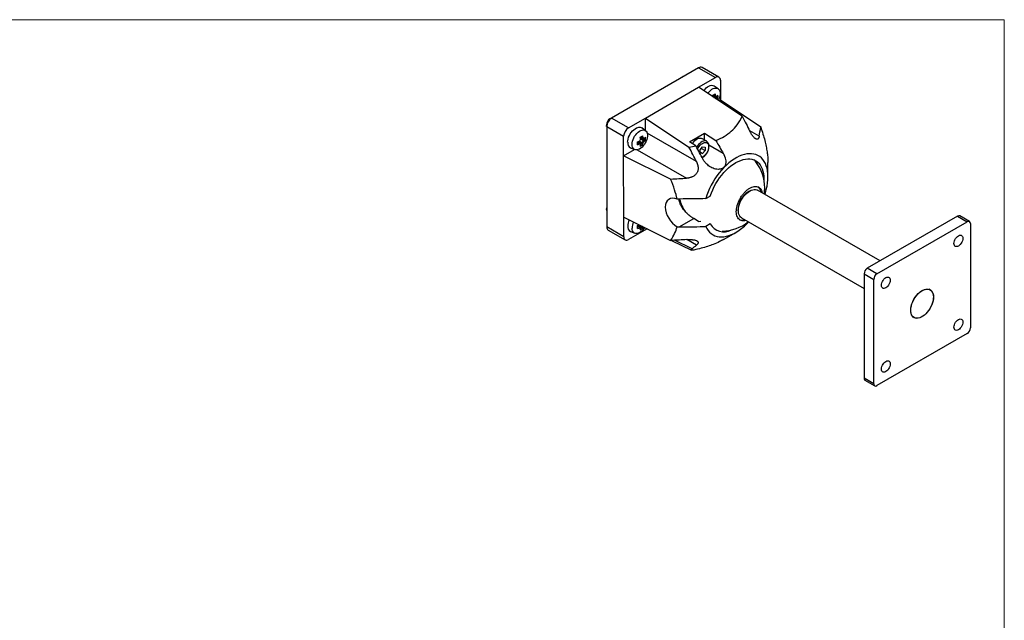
# Model space of a CAD drawing. Header units: millimetres. Extents: x 0 to 864, y 0 to 559.
# Tile 3 of 3: x 432 to 864, y 295 to 559. Entities that reach past the tile are written whole.
import ezdxf

# ---------------------------------------------------------------- set-up
doc = ezdxf.new("R2010")
doc.units = ezdxf.units.MM
doc.header["$LTSCALE"] = 2
doc.linetypes.add('SLD-Solid', pattern=[0])
doc.layers.add('SLD-DEFPOINTS', color=7, linetype='Continuous')

# ---------------------------------------------------------------- blocks, each defined once
blk = doc.blocks.new('Block2')
at = {"color": 7, "linetype": 'SLD-Solid', "lineweight": 18}
for p, q in [((0, 558.8), (863.6, 558.8)), ((863.6, 558.8), (863.6, 0))]:
    blk.add_line(p, q, dxfattribs=at)

msp = doc.modelspace()

# ---------------------------------------------------------------- linework, layer by layer
at = {"color": 7, "linetype": 'SLD-Solid', "lineweight": 18}
for p in [(0, 558.8), (863.6, 0)]:
    msp.add_line(p, (863.6, 558.8), dxfattribs=at)
for p, q in [((729.53, 537.7), (691.35, 515.63)), ((729.53, 537.7), (736.96, 533.42)), ((738.46, 533.57), (731.03, 537.85)), ((722.75, 533.87), (722.47, 533.7)), ((729.53, 529.13), (736.96, 533.42)), ((739.08, 532.2), (739.09, 523.63)), ((706.2, 515.64), (729.53, 529.13)), ((748.66, 516.41), (729.53, 529.13)), ((738.08, 528.48), (736.43, 529.69)), ((736.56, 525.19), (735.81, 525.62)), ((737.69, 524.68), (735.92, 524.96)), ((737.1, 524.16), (736.36, 524.58)), ((736.56, 525.19), (736.57, 525.19)), ((738.4, 523.23), (739.09, 523.63)), ((739.09, 523.63), (756.76, 511.74)), ((689.92, 514.16), (689.8, 514.09)), ((689.86, 514.06), (689.8, 514.09)), ((689.8, 514.09), (689.8, 513.96)), ((690.93, 515.47), (690.65, 515.31)), ((698.77, 511.34), (691.35, 515.63)), ((698.77, 511.34), (706.2, 515.64)), ((706.2, 515.64), (725.32, 502.92)), ((706.2, 510.13), (706.2, 515.64)), ((689.16, 512.74), (689.16, 512.41)), ((689.23, 511.95), (696.65, 507.67)), ((689.23, 511.95), (689.26, 467.88)), ((706.26, 510.09), (704.61, 511.29)), ((756.13, 507.66), (751.93, 510.08)), ((696.66, 499.1), (696.65, 507.67)), ((702.83, 505.22), (703.59, 504.78)), ((704.12, 504.47), (702.84, 505.22)), ((703.47, 505.45), (704.59, 504.06)), ((703.59, 505.5), (704.75, 504.84)), ((704.74, 506.79), (703.99, 507.23)), ((705.87, 506.29), (704.1, 506.56)), ((704.12, 506.43), (704.12, 506.43)), ((705.28, 505.76), (704.12, 506.43)), ((704.74, 506.79), (704.75, 506.79)), ((728.55, 496.62), (706.95, 509.08)), ((725.54, 505.28), (732.12, 509.08)), ((728.37, 503.4), (725.54, 505.28)), ((733.08, 505.44), (730.95, 506.67)), ((732.12, 509.08), (737.1, 505.76)), ((732.12, 506), (732.12, 509.08)), ((696.66, 499.1), (701.42, 501.85)), ((699.62, 502.65), (701.49, 501.82)), ((702.64, 501.72), (724.22, 489.26)), ((703.59, 504.78), (703.59, 504.78)), ((704.12, 504.47), (704.12, 504.47)), ((704.75, 504.84), (704.75, 504.84)), ((730.24, 501.65), (731.3, 502.97)), ((730.24, 500.24), (730.24, 501.65)), ((730.81, 502.36), (732.37, 501.46)), ((731.3, 502.97), (732.36, 502.88)), ((732.37, 501.46), (731.31, 500.14)), ((732.36, 502.88), (732.37, 501.46)), ((740.31, 500.16), (734.06, 503.76)), ((717.24, 488.9), (696.66, 499.1)), ((696.68, 472.16), (696.66, 499.1)), ((730.24, 500.76), (731.31, 500.14)), ((731.31, 500.14), (730.24, 500.24)), ((731.11, 498.22), (731.2, 498.27)), ((754.92, 496.17), (754.98, 496.07)), ((759.95, 489.93), (759.95, 496.13)), ((809.09, 452.95), (755.38, 483.95)), ((732.7, 480.31), (734.63, 481.43)), ((751.88, 483.61), (751.18, 483.2)), ((689.18, 476), (689.18, 475.68)), ((746.93, 475.85), (746.93, 475.03)), ((696.68, 472.16), (717.25, 461.96)), ((696.68, 463.59), (696.68, 472.16)), ((721.08, 467.89), (727.43, 471.55)), ((729.55, 470.33), (727.43, 471.55)), ((748.38, 471.83), (802.09, 440.83)), ((749.24, 470.82), (749.9, 470.95)), ((843.1, 472.59), (803.5, 449.73)), ((843.1, 472.59), (847.34, 470.14)), ((848.34, 470.24), (844.1, 472.69)), ((696.68, 463.59), (689.26, 467.88)), ((689.88, 466.51), (697.3, 462.22)), ((706.94, 467.07), (698.8, 462.37)), ((702.86, 468.49), (703.61, 468.05)), ((704.14, 467.74), (702.86, 468.49)), ((703.49, 468.72), (704.61, 467.33)), ((703.61, 468.05), (703.61, 468.05)), ((704.14, 467.74), (704.14, 467.74)), ((704.21, 468.43), (704.77, 468.1)), ((704.92, 468.07), (704.77, 468.11)), ((704.77, 468.11), (704.77, 468.1)), ((729.55, 470.33), (730.57, 470.36)), ((734.64, 469.18), (732.71, 468.07)), ((734.25, 469.41), (734.64, 469.18)), ((807.75, 447.28), (847.34, 470.14)), ((848.76, 469.32), (848.76, 423.6)), ((699.64, 465.92), (701.51, 465.09)), ((726.64, 458.3), (719, 462.04)), ((728.57, 459.88), (724.33, 462.33)), ((740.44, 462.34), (745.81, 465.44)), ((717.67, 461.98), (726.41, 457.7)), ((807.75, 447.28), (803.5, 449.73)), ((802.09, 447.28), (806.33, 444.83)), ((802.09, 447.28), (802.09, 401.55)), ((806.33, 399.1), (806.33, 444.83)), ((831.04, 440.27), (830.62, 440.52)), ((823.63, 428.39), (824.04, 428.15)), ((847.34, 421.15), (807.75, 398.29)), ((806.33, 399.1), (802.09, 401.55)), ((802.5, 400.64), (806.75, 398.19))]:
    msp.add_line(p, q)
at = {"flags": 128}
for points in [[(731.76, 527.64), (731.84, 527.76), (732.36, 528.37), (732.91, 528.91), (733.49, 529.36), (734.07, 529.69), (734.65, 529.91), (735.2, 530.02), (735.71, 529.99), (736.17, 529.84), (736.43, 529.69)], [(733.56, 526.45), (733.77, 526.73), (734.28, 527.33), (734.83, 527.84), (735.4, 528.25), (735.97, 528.56), (736.54, 528.74), (737.07, 528.8), (737.56, 528.74), (737.99, 528.55), (738.35, 528.24), (738.63, 527.82), (738.82, 527.31), (738.92, 526.71), (738.92, 526.05), (738.82, 525.34), (738.63, 524.61), (738.35, 523.87), (738.13, 523.41)], [(736.57, 525.19), (736.64, 525.14), (736.71, 525.1), (736.78, 525.06), (736.85, 525.03), (736.91, 524.99), (736.98, 524.95), (737.04, 524.91), (737.1, 524.88)], [(737.42, 525.1), (737.37, 525.12), (737.33, 525.15), (737.28, 525.18), (737.23, 525.21), (737.18, 525.23), (737.13, 525.26), (737.08, 525.29), (737.03, 525.32)], [(689.23, 511.89), (689.21, 511.96), (689.16, 512.41)], [(698.42, 505.02), (698.47, 505.72), (698.62, 506.45), (698.85, 507.21), (699.17, 507.95), (699.56, 508.68), (700.02, 509.36), (700.54, 509.98), (701.09, 510.52), (701.67, 510.96), (702.25, 511.3), (702.83, 511.52), (703.38, 511.62), (703.89, 511.6), (704.35, 511.45), (704.61, 511.29)], [(700.35, 504.09), (700.39, 504.77), (700.54, 505.5), (700.77, 506.24), (701.1, 506.97), (701.49, 507.68), (701.95, 508.34), (702.46, 508.93), (703.01, 509.44), (703.58, 509.86), (704.15, 510.16), (704.72, 510.34), (705.25, 510.41), (705.74, 510.34), (706.17, 510.15), (706.53, 509.85), (706.81, 509.43), (707, 508.92), (707.1, 508.32), (707.1, 507.66), (707, 506.95), (706.81, 506.21), (706.53, 505.47), (706.17, 504.75), (705.74, 504.07), (705.25, 503.44), (704.72, 502.88), (704.16, 502.42), (703.59, 502.06), (703.02, 501.81), (702.47, 501.69), (701.96, 501.69), (701.5, 501.82), (701.1, 502.07), (700.78, 502.43), (700.54, 502.9), (700.4, 503.45), (700.35, 504.09)], [(704.75, 506.79), (704.82, 506.75), (704.89, 506.71), (704.96, 506.67), (705.03, 506.63), (705.09, 506.59), (705.16, 506.55), (705.22, 506.52), (705.28, 506.48)], [(705.6, 506.7), (705.55, 506.73), (705.51, 506.76), (705.46, 506.78), (705.41, 506.81), (705.36, 506.84), (705.31, 506.87), (705.26, 506.9), (705.21, 506.92)], [(726.83, 504.42), (726.95, 504.62), (727.4, 505.22), (727.9, 505.75), (728.42, 506.19), (728.96, 506.53), (729.5, 506.76), (730.01, 506.86), (730.48, 506.84), (730.9, 506.69), (730.95, 506.67)], [(733.1, 505.43), (733.03, 505.47), (732.6, 505.61), (732.13, 505.63), (731.62, 505.53), (731.08, 505.31), (730.55, 504.97), (730.02, 504.52), (729.52, 503.99), (729.08, 503.39), (728.7, 502.76)], [(704.12, 504.47), (704.06, 504.51), (704, 504.55), (703.93, 504.58), (703.87, 504.62), (703.8, 504.66), (703.73, 504.7), (703.66, 504.74), (703.59, 504.78)], [(703.71, 504.31), (703.76, 504.28), (703.81, 504.25), (703.86, 504.22), (703.9, 504.2), (703.95, 504.17), (704, 504.14), (704.05, 504.11), (704.09, 504.09)], [(729.09, 501.97), (729.38, 502.56), (729.76, 503.16), (730.2, 503.71), (730.68, 504.17), (731.18, 504.54), (731.68, 504.81), (732.17, 504.95), (732.63, 504.98), (733.04, 504.88), (733.39, 504.66), (733.66, 504.32), (733.85, 503.89), (733.94, 503.38), (733.94, 502.79), (733.85, 502.17), (733.66, 501.52), (733.39, 500.87), (733.04, 500.25), (732.63, 499.67), (732.17, 499.17), (731.68, 498.75), (731.18, 498.43), (731.03, 498.35)], [(758.58, 482.11), (758.81, 482.84), (759.22, 484.32), (759.54, 485.77), (759.77, 487.2), (759.91, 488.6), (759.95, 489.94), (759.91, 491.24), (759.77, 492.47), (759.54, 493.64), (759.21, 494.72), (758.8, 495.72), (758.31, 496.63), (757.73, 497.44), (757.07, 498.15), (756.34, 498.75), (755.55, 499.24), (754.68, 499.61), (753.76, 499.86), (752.79, 500), (751.77, 500.02), (750.71, 499.92), (749.62, 499.69), (748.5, 499.36), (747.37, 498.9), (746.23, 498.33), (745.08, 497.66), (743.94, 496.87), (742.81, 495.99), (741.7, 495.02), (740.62, 493.96), (739.57, 492.82), (738.56, 491.6), (737.6, 490.33), (736.7, 488.99), (735.85, 487.61), (735.07, 486.19), (734.36, 484.74), (733.72, 483.27), (733.17, 481.79), (732.7, 480.31), (732.7, 480.31)], [(734.63, 481.43), (735.13, 482.82), (735.71, 484.2), (736.37, 485.56), (737.11, 486.9), (737.9, 488.19), (738.76, 489.44), (739.67, 490.63), (740.63, 491.75), (741.63, 492.8), (742.65, 493.76), (743.71, 494.63), (744.77, 495.41), (745.85, 496.08), (746.93, 496.64), (747.99, 497.09), (749.04, 497.43), (750.07, 497.64), (751.06, 497.74), (752.02, 497.71), (752.93, 497.57), (753.78, 497.3), (754.57, 496.92), (755.3, 496.42), (755.95, 495.81), (756.53, 495.1), (757.03, 494.28), (757.44, 493.37), (757.76, 492.37), (758, 491.29), (758.14, 490.14), (758.19, 488.92), (758.18, 488.55)], [(748.38, 471.83), (747.96, 472.14), (747.58, 472.58), (747.28, 473.13), (747.07, 473.76), (746.96, 474.48), (746.94, 475.27), (747.01, 476.11), (747.19, 476.98), (747.45, 477.87), (747.8, 478.76), (748.23, 479.63), (748.73, 480.47), (749.29, 481.26), (749.9, 481.98), (750.55, 482.62), (751.23, 483.17), (751.91, 483.62), (752.6, 483.96), (753.28, 484.18), (753.92, 484.28), (754.53, 484.25), (755.09, 484.1), (755.38, 483.95)], [(758.31, 482.27), (758.44, 483.44), (758.51, 485.03)], [(689.25, 476.55), (689.23, 476.46), (689.18, 476)], [(689.18, 475.68), (689.23, 476.17), (689.25, 476.28)], [(689.25, 475.15), (689.23, 475.23), (689.18, 475.68)], [(705.93, 467.58), (705.76, 467.33), (705.27, 466.7), (704.74, 466.15), (704.18, 465.69), (703.61, 465.33), (703.04, 465.08), (702.49, 464.96), (701.98, 464.96), (701.52, 465.09), (701.12, 465.34), (700.8, 465.7), (700.56, 466.17), (700.42, 466.72), (700.37, 467.35)], [(704.14, 467.74), (704.08, 467.78), (704.02, 467.81), (703.96, 467.85), (703.89, 467.89), (703.82, 467.93), (703.75, 467.97), (703.68, 468.01), (703.61, 468.05)], [(703.73, 467.58), (703.78, 467.55), (703.83, 467.52), (703.88, 467.49), (703.93, 467.46), (703.98, 467.44), (704.02, 467.41), (704.07, 467.38), (704.11, 467.36)], [(732.71, 468.07), (733.18, 467.14), (733.74, 466.3), (734.37, 465.56), (735.08, 464.94), (735.86, 464.42), (736.71, 464.02), (737.62, 463.73), (738.58, 463.56), (739.59, 463.51), (740.64, 463.58), (741.72, 463.77), (742.83, 464.08), (743.96, 464.51), (745.1, 465.05), (746.25, 465.7), (747.39, 466.45), (748.52, 467.31), (749.64, 468.26), (750.73, 469.3), (751.46, 470.05)], [(845.4, 462.89), (845.35, 462.36), (845.21, 461.81), (844.97, 461.25), (844.67, 460.71), (844.3, 460.23), (843.89, 459.83), (843.45, 459.52), (843.02, 459.33), (842.61, 459.26), (842.24, 459.31), (841.93, 459.49), (841.7, 459.78), (841.56, 460.18), (841.51, 460.65), (841.56, 461.17), (841.7, 461.73), (841.93, 462.29), (842.24, 462.82), (842.61, 463.31), (843.02, 463.71), (843.45, 464.01), (843.89, 464.21), (844.3, 464.28), (844.67, 464.22), (844.97, 464.05), (845.21, 463.75), (845.35, 463.36), (845.4, 462.89)], [(813.58, 444.52), (813.53, 443.99), (813.39, 443.44), (813.15, 442.88), (812.85, 442.34), (812.48, 441.86), (812.07, 441.46), (811.63, 441.15), (811.2, 440.96), (810.79, 440.89), (810.42, 440.94), (810.11, 441.12), (809.88, 441.41), (809.74, 441.81), (809.69, 442.28), (809.74, 442.81), (809.88, 443.36), (810.11, 443.92), (810.42, 444.46), (810.79, 444.94), (811.2, 445.34), (811.63, 445.65), (812.07, 445.84), (812.48, 445.91), (812.85, 445.86), (813.15, 445.68), (813.39, 445.39), (813.53, 444.99), (813.58, 444.52)], [(832.53, 437.09), (832.48, 436.28), (832.34, 435.43), (832.12, 434.56), (831.8, 433.68), (831.41, 432.81), (830.95, 431.97), (830.42, 431.17), (829.84, 430.43), (829.21, 429.75), (828.56, 429.16), (827.88, 428.67), (827.2, 428.27), (826.53, 427.99), (825.87, 427.82), (825.25, 427.78), (824.67, 427.85), (824.14, 428.04), (823.68, 428.35), (823.28, 428.76), (822.97, 429.28), (822.74, 429.89), (822.61, 430.58), (822.56, 431.33), (822.61, 432.15), (822.74, 432.99), (822.97, 433.87), (823.28, 434.74), (823.68, 435.61), (824.14, 436.46), (824.67, 437.26), (825.25, 438), (825.87, 438.67), (826.53, 439.26), (827.2, 439.76), (827.88, 440.15), (828.56, 440.43), (829.21, 440.6), (829.84, 440.65), (830.42, 440.58), (830.95, 440.38), (831.41, 440.08), (831.8, 439.66), (832.12, 439.15), (832.34, 438.54), (832.48, 437.85), (832.53, 437.09)], [(832.26, 438.67), (832.42, 437.99), (832.49, 437.23), (832.46, 436.42), (832.34, 435.56), (832.12, 434.68), (831.82, 433.79), (831.43, 432.91), (830.96, 432.05), (830.43, 431.23), (829.84, 430.48), (829.21, 429.79), (828.54, 429.19), (827.86, 428.69), (827.17, 428.3), (826.49, 428.02), (825.82, 427.86), (825.19, 427.83), (824.61, 427.92), (824.08, 428.13), (823.63, 428.46), (823.24, 428.9), (822.94, 429.45), (822.73, 430.09), (822.62, 430.81), (822.6, 431.59), (822.68, 432.43), (822.85, 433.3), (823.11, 434.19), (823.46, 435.08), (823.89, 435.95), (824.39, 436.79), (824.95, 437.58), (825.56, 438.3), (826.21, 438.95), (826.89, 439.5), (827.57, 439.95), (828.26, 440.28), (828.94, 440.5), (829.59, 440.6), (830.19, 440.57), (830.75, 440.42), (831.24, 440.15), (831.66, 439.76), (832.01, 439.26), (832.26, 438.67)], [(845.4, 426.15), (845.35, 425.62), (845.21, 425.06), (844.97, 424.5), (844.67, 423.97), (844.3, 423.49), (843.89, 423.09), (843.45, 422.78), (843.02, 422.59), (842.61, 422.51), (842.24, 422.57), (841.93, 422.75), (841.7, 423.04), (841.56, 423.43), (841.51, 423.9), (841.56, 424.43), (841.7, 424.99), (841.93, 425.55), (842.24, 426.08), (842.61, 426.56), (843.02, 426.96), (843.45, 427.27), (843.89, 427.46), (844.3, 427.54), (844.67, 427.48), (844.97, 427.3), (845.21, 427.01), (845.35, 426.62), (845.4, 426.15)], [(813.58, 407.78), (813.53, 407.25), (813.39, 406.69), (813.15, 406.13), (812.85, 405.6), (812.48, 405.12), (812.07, 404.72), (811.63, 404.41), (811.2, 404.22), (810.79, 404.15), (810.42, 404.2), (810.11, 404.38), (809.88, 404.67), (809.74, 405.06), (809.69, 405.53), (809.74, 406.06), (809.88, 406.62), (810.11, 407.18), (810.42, 407.71), (810.79, 408.19), (811.2, 408.6), (811.63, 408.9), (812.07, 409.09), (812.48, 409.17), (812.85, 409.11), (813.15, 408.93), (813.39, 408.64), (813.53, 408.25), (813.58, 407.78)]]:
    msp.add_lwpolyline(points, dxfattribs=at)
for centre, radius, start, end in [((730.41, 536.51), 1.48, 65.0304, 126.3351), ((723.73, 531.57), 2.48, 120.5658, 133.9729), ((723.91, 531.76), 2.4, 106.0657, 134.0001), ((737.79, 532.4), 1.31, 350.8572, 129.2744), ((725.56, 544.55), 21.46, 298.3013, 301.7645), ((725.06, 523.26), 10.94, 8.6347, 12.6368), ((725.78, 523.6), 10.23, 6.8611, 11.7721), ((726.41, 523.97), 10.23, 6.8606, 11.7289), ((726.31, 523.94), 10.81, 7.3401, 12.6528), ((733.73, 528.52), 5.51, 307.7043, 315.9143), ((733.93, 529.51), 5.63, 308.3483, 316.5651), ((733.95, 528.19), 5.59, 309.0217, 316.5776), ((732.27, 524.99), 5.78, 353.5995, 6.4717), ((692.75, 512.34), 3.59, 111.6259, 178.857), ((692.35, 512.61), 3.19, 122.2872, 177.7419), ((693.84, 511.75), 4.61, 122.6292, 177.4183), ((701.26, 507.46), 4.61, 122.6292, 177.4183), ((699.54, 514.95), 10.28, 287.7845, 293.2002), ((699.53, 515.58), 10.81, 287.4119, 292.7272), ((681.29, 504.6), 21.48, 358.307, 1.7642), ((694.91, 511.12), 10.38, 327.8913, 332.1561), ((693.74, 526.16), 21.46, 298.3013, 301.7645), ((693.37, 504.89), 10.81, 7.3401, 12.6528), ((693.96, 505.21), 10.23, 6.8611, 11.7721), ((694.59, 505.57), 10.23, 6.8606, 11.7289), ((696.36, 510.29), 10.01, 326.9815, 333.066), ((694.49, 505.54), 10.81, 7.3401, 12.6528), ((696.42, 510.25), 10.38, 327.8913, 332.1561), ((701.91, 510.12), 5.51, 307.7043, 315.9143), ((702.11, 511.12), 5.63, 308.3483, 316.5651), ((702.11, 509.82), 5.63, 308.3483, 316.5651), ((700.45, 506.6), 5.78, 353.5995, 6.4717), ((700.78, 504.72), 2.37, 172.8224, 240.7545), ((699.53, 514.28), 10.81, 287.4119, 292.7272), ((699.56, 514.18), 10.23, 288.3347, 293.2068), ((698.53, 504.9), 5.62, 343.497, 351.7188), ((701.6, 508.6), 5.79, 293.5998, 306.466), ((699.29, 505.57), 5.5, 344.1482, 352.3631), ((699.65, 505.55), 5.62, 343.497, 351.7188), ((749.75, 492.13), 6.57, 28.1437, 51.6371), ((739.51, 485.03), 19, 0, 36.9736), ((753.54, 482.46), 3.59, 8.0927, 56.8657), ((739.51, 485.03), 19, 195.0072, 214.0087), ((756.1, 475.46), 9.17, 122.4493, 177.5561), ((705.25, 468.11), 6.8, 155.1603, 178.5559), ((748.77, 473.99), 3.2, 244.4953, 278.3499), ((843.69, 471.77), 1.01, 65.6929, 125.6176), ((690.76, 467.73), 1.51, 174.4178, 234.3251), ((700.8, 467.99), 2.37, 172.8224, 240.7545), ((706.93, 467.18), 6.56, 154.4276, 178.4921), ((699.49, 479.04), 11.01, 287.4402, 291.3527), ((699.58, 478.18), 10.23, 288.2916, 293.2063), ((681.31, 467.87), 21.48, 358.307, 1.7642), ((699.55, 477.55), 10.81, 287.4119, 292.7272), ((699.58, 477.45), 10.23, 288.3347, 293.2068), ((698.55, 468.17), 5.62, 343.497, 351.7188), ((701.62, 471.87), 5.79, 293.5998, 306.466), ((699.32, 468.84), 5.5, 344.1482, 352.3631), ((699.72, 468.81), 5.58, 343.4818, 350.9083), ((740.64, 472.69), 6.95, 210.2645, 297.9899), ((739.51, 485.03), 19, 271.2969, 308.3844), ((847.9, 469.46), 0.873, 350.786, 129.2033), ((697.98, 463.38), 1.31, 170.8572, 309.2744), ((805.16, 447.14), 3.07, 122.6055, 177.3945), ((809.4, 444.69), 3.07, 122.6055, 177.3945), ((845.69, 423.74), 3.07, 302.6055, 357.3945), ((803.04, 401.43), 0.959, 172.7442, 235.9436), ((807.19, 398.96), 0.873, 170.786, 309.2033)]:
    msp.add_arc(centre, radius, start, end)
for centre, major_axis, ratio, start_param, end_param in [((684.1, 445.6), (49.81, 86.36), 0.210367, 5.959879, 5.96001), ((745.05, 590.72), (49.81, 86.36), 0.210367, 3.464606, 3.464737), ((652.28, 427.2), (49.81, 86.36), 0.210367, 5.959879, 5.96001), ((720.63, 473.75), (-4.21, 6.22), 0.618884, 5.540008, 8.50848)]:
    msp.add_ellipse(centre, major_axis=major_axis, ratio=ratio, start_param=start_param, end_param=end_param)
for points in [[(737.03, 525.32), (736.88, 525.27), (736.72, 525.23), (736.57, 525.19)], [(737.42, 525.1), (737.31, 525.02), (737.21, 524.95), (737.1, 524.88)], [(737.24, 524), (737.19, 524.05), (737.15, 524.1), (737.1, 524.15)], [(738.02, 524.35), (737.9, 524.46), (737.8, 524.57), (737.69, 524.68)], [(748.66, 516.41), (749.86, 514.1), (750.93, 512.02), (751.88, 510.11)], [(756.13, 507.66), (756.35, 508.89), (756.56, 510.24), (756.76, 511.74)], [(703.7, 505.61), (703.67, 505.57), (703.63, 505.54), (703.59, 505.51)], [(704.09, 506.28), (704.1, 506.33), (704.11, 506.38), (704.12, 506.43)], [(705.21, 506.92), (705.06, 506.88), (704.9, 506.83), (704.75, 506.79)], [(705.6, 506.7), (705.49, 506.63), (705.39, 506.56), (705.28, 506.48)], [(705.6, 505.41), (705.49, 505.52), (705.39, 505.64), (705.28, 505.76)], [(706.2, 505.95), (706.08, 506.07), (705.98, 506.18), (705.87, 506.29)], [(737.1, 505.76), (738.28, 503.72), (739.34, 501.87), (740.31, 500.16)], [(703.71, 504.31), (703.67, 504.47), (703.63, 504.62), (703.59, 504.78)], [(704.09, 504.09), (704.1, 504.22), (704.11, 504.35), (704.12, 504.47)], [(704.59, 504.06), (704.73, 504.03), (704.89, 503.99), (705.04, 503.95)], [(705.21, 504.74), (705.06, 504.77), (704.91, 504.8), (704.75, 504.84)], [(725.32, 502.92), (726.4, 503.07), (727.41, 503.23), (728.37, 503.4)], [(728.55, 496.62), (727.59, 498.53), (726.53, 500.61), (725.32, 502.92)], [(731.38, 497.72), (730.47, 499.45), (729.48, 501.33), (728.37, 503.4)], [(717.24, 488.9), (719.81, 489.01), (722.11, 489.13), (724.22, 489.26)], [(721.08, 480.13), (720.76, 480.13), (720.45, 480.11), (720.14, 480.09)], [(703.73, 467.58), (703.69, 467.74), (703.65, 467.89), (703.61, 468.05)], [(704.11, 467.36), (704.12, 467.49), (704.13, 467.61), (704.14, 467.74)], [(704.61, 467.33), (704.76, 467.3), (704.91, 467.26), (705.06, 467.22)], [(720.14, 467.89), (720.46, 467.88), (720.77, 467.88), (721.08, 467.89)], [(724.32, 462.33), (722.19, 462.2), (719.86, 462.07), (717.25, 461.96)], [(726.64, 458.3), (727.33, 458.85), (727.97, 459.37), (728.57, 459.88)]]:
    msp.add_open_spline(points, degree=3)
for points, knots in [([(737.1, 505.76), (738.47, 506.31), (739.69, 506.91), (741.93, 508.26), (742.94, 509.01), (744.81, 510.71), (745.67, 511.65), (747.25, 513.8), (747.98, 515.01), (748.66, 516.41)], [0, 0, 0, 0, 0.25, 0.25, 0.5, 0.5, 0.75, 0.75, 1, 1, 1, 1]), ([(756.13, 507.66), (756.11, 507.6), (756.09, 507.48), (756.05, 507.32), (756.01, 507.17), (755.96, 507.03), (755.9, 506.9), (755.84, 506.79), (755.78, 506.69), (755.71, 506.6), (755.6, 506.48), (755.44, 506.37), (755.19, 506.32), (754.91, 506.36), (754.6, 506.49), (754.27, 506.73), (753.91, 507.05), (753.54, 507.46), (753.21, 507.88), (752.91, 508.31), (752.65, 508.71), (752.39, 509.15), (752.13, 509.61), (751.96, 509.94), (751.88, 510.11)], [0, 0, 0, 0, 0.029988, 0.059287, 0.087943, 0.116008, 0.143534, 0.17058, 0.197206, 0.223476, 0.249456, 0.314297, 0.376656, 0.439282, 0.50002, 0.560741, 0.623384, 0.685726, 0.750584, 0.797538, 0.845605, 0.895154, 0.94652, 1, 1, 1, 1]), ([(756.76, 511.74), (757.1, 510.7), (757.75, 508.71), (758.55, 505.86), (759.15, 503.27), (759.59, 500.89), (759.85, 498.69), (759.96, 497.11), (759.94, 496.29), (759.94, 496.13)], [0, 0, 0, 0, 0.194445, 0.369987, 0.531065, 0.681527, 0.82484, 0.964247, 1, 1, 1, 1]), ([(731.2, 498.27), (731.3, 498.33), (731.56, 498.49), (731.99, 498.83), (732.47, 499.31), (732.9, 499.86), (733.29, 500.45), (733.61, 501.09), (733.85, 501.74), (734.02, 502.39), (734.11, 503.03), (734.1, 503.64), (734, 504.21), (733.8, 504.71), (733.51, 505.11), (733.26, 505.35), (733.11, 505.42), (733.1, 505.42)], [0, 0, 0, 0, 0.039552, 0.113489, 0.187239, 0.260777, 0.334177, 0.407573, 0.481091, 0.554874, 0.629083, 0.703828, 0.77902, 0.853736, 0.926496, 0.99625, 1, 1, 1, 1]), ([(728.55, 496.62), (728.59, 496.53), (728.67, 496.36), (728.78, 496.1), (728.88, 495.85), (728.97, 495.6), (729.05, 495.34), (729.12, 495.09), (729.18, 494.85), (729.23, 494.6), (729.27, 494.35), (729.31, 493.96), (729.32, 493.43), (729.23, 492.76), (729.05, 492.13), (728.77, 491.54), (728.39, 491.01), (727.93, 490.54), (727.38, 490.15), (726.84, 489.86), (726.31, 489.65), (725.83, 489.5), (725.31, 489.38), (724.78, 489.3), (724.41, 489.27), (724.22, 489.26)], [0, 0, 0, 0, 0.027047, 0.0535246, 0.0794675, 0.1049127, 0.1298994, 0.1544693, 0.178666, 0.2025358, 0.2261267, 0.2494891, 0.3142659, 0.3766288, 0.4391976, 0.4998429, 0.5606622, 0.6233729, 0.685647, 0.7506456, 0.7975642, 0.8456126, 0.8951543, 0.9465186, 1, 1, 1, 1]), ([(740.31, 500.16), (740.36, 500.07), (740.46, 499.89), (740.6, 499.62), (740.73, 499.35), (740.85, 499.09), (740.95, 498.82), (741.05, 498.56), (741.13, 498.29), (741.29, 497.74), (741.45, 496.93), (741.45, 496), (741.32, 495.3), (741.13, 494.79), (740.87, 494.33), (740.41, 493.81), (739.8, 493.44), (739.11, 493.23), (738.41, 493.13), (737.5, 493.16), (736.43, 493.41), (735.37, 493.84), (734.4, 494.39), (733.49, 495.07), (732.85, 495.68), (732.4, 496.19), (732.11, 496.55), (731.84, 496.93), (731.6, 497.31), (731.45, 497.58), (731.38, 497.72)], [0, 0, 0, 0, 0.0169771, 0.03363, 0.0499783, 0.066042, 0.0818416, 0.0973976, 0.1127311, 0.1278633, 0.1922695, 0.2510386, 0.2831303, 0.3138454, 0.3447031, 0.3745877, 0.4356912, 0.4662514, 0.4986681, 0.5574538, 0.6219214, 0.6836435, 0.7496684, 0.8101576, 0.8726829, 0.8983928, 0.9239062, 0.9492941, 0.974632, 1, 1, 1, 1]), ([(720.14, 480.09), (719.84, 481.36), (719.46, 482.7), (718.51, 485.61), (717.93, 487.18), (717.24, 488.9)], [0, 0, 0, 0, 0.5, 0.5, 1, 1, 1, 1]), ([(750.28, 470.73), (750.08, 470.67), (749.51, 470.5), (748.66, 470.53), (747.77, 470.81), (747.04, 471.39), (746.5, 472.22), (746.16, 473.27), (746.03, 474.51), (746.13, 475.89), (746.45, 477.34), (746.97, 478.82), (747.67, 480.29), (748.55, 481.66), (749.54, 482.89), (750.61, 483.94), (751.74, 484.77), (752.88, 485.35), (753.59, 485.5), (753.94, 485.57)], [0, 0, 0, 0, 0.0341223, 0.0936129, 0.1548574, 0.2161019, 0.2755932, 0.3350829, 0.3963268, 0.4575708, 0.5170614, 0.5765515, 0.6377954, 0.6990393, 0.758529, 0.8180203, 0.8792648, 0.9405093, 1, 1, 1, 1]), ([(753.94, 485.57), (754.28, 485.59), (754.96, 485.63), (755.84, 485.33), (756.58, 484.75), (757.1, 483.92), (757.38, 483.24), (757.42, 482.8), (757.43, 482.77)], [0, 0, 0, 0, 0.194886, 0.395518, 0.59615, 0.791038, 0.985921, 1, 1, 1, 1]), ([(727.43, 471.55), (727.08, 471.77), (726.65, 472.03), (726.1, 472.42), (725.81, 472.64), (725.52, 472.87), (725.14, 473.18), (724.61, 473.64), (723.9, 474.33), (723.2, 475.11), (722.61, 475.88), (722.19, 476.53), (721.87, 477.1), (721.49, 477.89), (721.18, 478.89), (721.02, 479.75), (721.06, 480.13), (721.06, 480.13)], [0, 0, 0, 0, 0.120432, 0.151883, 0.183872, 0.216408, 0.249501, 0.312512, 0.395915, 0.49971, 0.575743, 0.642795, 0.700875, 0.749995, 0.878054, 0.999365, 1, 1, 1, 1]), ([(732.7, 480.31), (731.08, 480.28), (729.32, 480.24), (725.48, 480.18), (723.39, 480.15), (721.08, 480.13)], [0, 0, 0, 0, 0.5, 0.5, 1, 1, 1, 1]), ([(717.25, 461.96), (717.95, 462.99), (718.52, 463.98), (719.47, 465.95), (719.85, 466.92), (720.14, 467.89)], [0, 0, 0, 0, 0.5, 0.5, 1, 1, 1, 1]), ([(721.08, 467.89), (723.4, 467.91), (725.49, 467.94), (729.33, 468), (731.08, 468.03), (732.71, 468.07)], [0, 0, 0, 0, 0.5, 0.5, 1, 1, 1, 1]), ([(724.32, 462.33), (724.43, 462.33), (724.63, 462.35), (724.94, 462.36), (725.24, 462.36), (725.52, 462.36), (725.8, 462.36), (726.08, 462.35), (726.34, 462.34), (726.6, 462.32), (726.98, 462.28), (727.45, 462.22), (727.98, 462.1), (728.44, 461.96), (728.81, 461.78), (729.09, 461.58), (729.26, 461.36), (729.34, 461.13), (729.32, 460.9), (729.25, 460.69), (729.14, 460.5), (729, 460.3), (728.81, 460.09), (728.65, 459.96), (728.57, 459.88)], [0, 0, 0, 0, 0.029988, 0.059287, 0.087943, 0.116008, 0.143534, 0.17058, 0.197206, 0.223476, 0.249456, 0.314297, 0.376656, 0.439282, 0.50002, 0.560741, 0.623384, 0.685726, 0.750584, 0.797538, 0.845605, 0.895154, 0.94652, 1, 1, 1, 1]), ([(740.43, 462.36), (739.88, 462.05), (738.51, 461.27), (736.16, 460.27), (733.45, 459.32), (730.61, 458.49), (728.57, 458.01), (727.5, 457.75)], [0, 0, 0, 0, 0.153501, 0.380437, 0.569773, 0.774359, 1, 1, 1, 1]), ([(727.5, 457.75), (727.46, 457.75), (727.38, 457.73), (727.27, 457.71), (727.16, 457.69), (727.06, 457.67), (726.96, 457.66), (726.87, 457.65), (726.72, 457.65), (726.52, 457.66), (726.35, 457.71), (726.28, 457.82), (726.31, 457.95), (726.4, 458.07), (726.5, 458.18), (726.59, 458.26), (726.64, 458.3)], [0, 0, 0, 0, 0.035493, 0.070076, 0.103834, 0.136853, 0.169231, 0.201067, 0.232467, 0.343361, 0.457448, 0.585374, 0.729727, 0.812298, 0.902318, 1, 1, 1, 1])]:
    msp.add_open_spline(points, degree=3, knots=knots)

# ---------------------------------------------------------------- block references
at = {"layer": 'SLD-DEFPOINTS'}
msp.add_blockref('Block2', (0, 0), dxfattribs=at)

doc.saveas('drawing.dxf')
